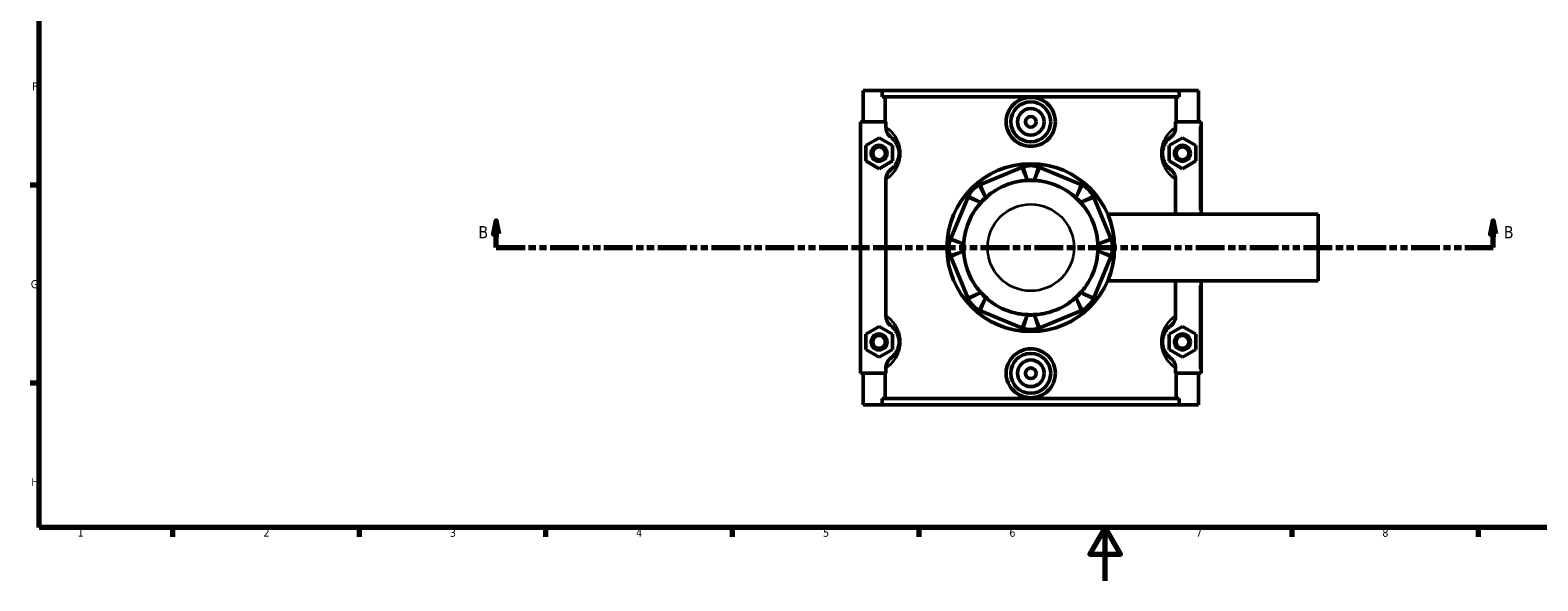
# Model space of a CAD drawing. Header units: millimetres. Extents: x 0 to 898, y -421 to 952.
# Tile 2 of 7: x 17 to 583, y 0 to 207. Entities that reach past the tile are written whole.
import ezdxf

# ---------------------------------------------------------------- set-up
doc = ezdxf.new("R2010")
doc.units = ezdxf.units.MM
doc.linetypes.add('DOUBLE_DASH_CHAIN', pattern=[1.2403, 0.6614, -0.0827, 0.1654, -0.0827, 0.1654, -0.0827])
for name, color, linetype, lineweight in [('Border (ANSI)', 7, 'Continuous', 70), ('Section Line (ANSI)', 7, 'DOUBLE_DASH_CHAIN', 70), ('Visible (ANSI)', 7, 'Continuous', 50), ('Visible Narrow (ANSI)', 7, 'Continuous', 35)]:
    doc.layers.add(name, color=color, linetype=linetype, lineweight=lineweight)
doc.styles.add('Label Text (ANSI)', font='tahoma.ttf')
doc.styles.add('Note Text (ANSI)', font='tahoma.ttf')

# ---------------------------------------------------------------- blocks, each defined once
blk = doc.blocks.new('Borders Default Border')
at = {"layer": 'Border (ANSI)'}
for p, q in [((20, 148.5), (16.55, 148.5)), ((20, 74.25), (16.55, 74.25)), ((70.08, 20), (70.08, 16.55)), ((140.17, 20), (140.17, 16.55)), ((210.25, 20), (210.25, 16.55)), ((280.33, 20), (280.33, 16.55)), ((350.42, 20), (350.42, 16.55)), ((490.58, 20), (490.58, 16.55)), ((560.67, 20), (560.67, 16.55))]:
    blk.add_line(p, q, dxfattribs=at)
at = {"layer": 'Border (ANSI)', "flags": 128}
for points in [[(20, 20), (20, 574), (821, 574), (821, 20), (20, 20)], [(420.5, 0), (420.5, 20), (414.73, 10), (426.27, 10), (420.5, 20)]]:
    blk.add_lwpolyline(points, dxfattribs=at)
at = {"layer": 'Border (ANSI)', "color": 230, "true_color": 0xff0080, "char_height": 3.05, "attachment_point": 7, "style": 'Note Text (ANSI)'}
for s, insert in [('F', (17.29, 184.1)), ('G', (16.81, 109.79)), ('H', (16.97, 35.6)), ('1', (34.35, 16.55)), ('2', (104.2, 16.55)), ('3', (174.26, 16.49)), ('4', (244.23, 16.55)), ('5', (314.48, 16.49)), ('6', (384.49, 16.49)), ('7', (454.6, 16.55)), ('8', (524.63, 16.48))]:
    blk.add_mtext(s, dxfattribs=dict(at, insert=insert))
blk = doc.blocks.new('2dTransSection0')
at = {"layer": 'Section Line (ANSI)', "linetype": 'Continuous'}
for p, q in [((191.71, 135.1), (190.71, 130.1)), ((191.71, 130.1), (191.71, 135.1)), ((192.71, 130.1), (191.71, 135.1)), ((566.3, 135.1), (565.3, 130.1)), ((566.3, 130.1), (566.3, 135.1)), ((567.3, 130.1), (566.3, 135.1)), ((190.71, 130.1), (192.71, 130.1)), ((191.71, 125.1), (191.71, 130.1)), ((191.71, 125.1), (202.33, 125.1)), ((555.69, 125.1), (566.3, 125.1)), ((565.3, 130.1), (567.3, 130.1)), ((566.3, 125.1), (566.3, 130.1))]:
    blk.add_line(p, q, dxfattribs=at)
at = {"layer": 'Section Line (ANSI)', "linetype": 'DOUBLE_DASH_CHAIN', "ltscale": 16.303146}
blk.add_line((191.71, 125.1), (566.3, 125.1), dxfattribs=at)
at = {"layer": 'Section Line (ANSI)', "linetype": 'Continuous', "flags": 128}
for points in [[(192.71, 130.1), (191.71, 135.1), (190.71, 130.1), (192.71, 130.1)], [(567.3, 130.1), (566.3, 135.1), (565.3, 130.1), (567.3, 130.1)]]:
    blk.add_lwpolyline(points, dxfattribs=at)
at = {"layer": 'Section Line (ANSI)'}
for points in [[(192.71, 130.1), (191.71, 135.1), (190.71, 130.1), (192.71, 130.1)], [(567.3, 130.1), (566.3, 135.1), (565.3, 130.1), (567.3, 130.1)]]:
    blk.add_solid(points, dxfattribs=at)
at = {"layer": 'Section Line (ANSI)', "char_height": 4.57, "attachment_point": 7, "style": 'Label Text (ANSI)'}
for insert in [(184.96, 128.6), (570.26, 128.6)]:
    blk.add_mtext('B', dxfattribs=dict(at, insert=insert))

msp = doc.modelspace()

# ---------------------------------------------------------------- linework, layer by layer
at = {"layer": 'Visible (ANSI)'}
for p, q in [((329.531, 184.101), (329.531, 172.301)), ((329.531, 184.101), (336.738, 184.101)), ((336.738, 184.101), (448.324, 184.101)), ((336.738, 181.741), (336.738, 184.101)), ((448.324, 181.741), (336.738, 181.741)), ((337.877, 172.301), (337.877, 181.741)), ((447.185, 172.301), (447.185, 181.741)), ((448.324, 184.101), (448.324, 181.741)), ((448.324, 184.101), (455.531, 184.101)), ((455.531, 184.101), (455.531, 172.301)), ((338.092, 172.301), (328.531, 172.301)), ((328.531, 172.301), (328.531, 77.901)), ((338.092, 172.301), (338.092, 170.282)), ((446.97, 170.282), (446.97, 172.301)), ((446.97, 172.301), (456.031, 172.301)), ((456.031, 172.301), (456.531, 172.301)), ((456.531, 137.601), (456.531, 172.301)), ((330.531, 163.387), (335.531, 166.274)), ((335.531, 166.274), (340.531, 163.387)), ((449.531, 166.274), (444.531, 163.387)), ((454.531, 163.387), (449.531, 166.274)), ((330.531, 157.614), (330.531, 163.387)), ((340.531, 163.387), (340.531, 157.614)), ((444.531, 163.387), (444.531, 157.614)), ((454.531, 157.614), (454.531, 163.387)), ((335.531, 154.727), (330.531, 157.614)), ((340.531, 157.614), (335.531, 154.727)), ((389.087, 155.174), (373.702, 148.801)), ((411.361, 148.801), (395.975, 155.174)), ((444.531, 157.614), (449.531, 154.727)), ((449.531, 154.727), (454.531, 157.614)), ((338.092, 150.719), (338.092, 99.482)), ((446.97, 137.601), (446.97, 150.719)), ((368.831, 143.93), (362.458, 128.545)), ((422.605, 128.545), (416.232, 143.93)), ((421.445, 137.601), (500.531, 137.601)), ((500.531, 112.601), (500.531, 137.601)), ((362.458, 121.656), (368.831, 106.271)), ((416.232, 106.271), (422.605, 121.656)), ((421.445, 112.601), (500.531, 112.601)), ((446.97, 99.482), (446.97, 112.601)), ((456.531, 77.901), (456.531, 112.601)), ((373.702, 101.4), (389.087, 95.027)), ((395.975, 95.027), (411.361, 101.4)), ((330.531, 92.587), (335.531, 95.474)), ((330.531, 86.814), (330.531, 92.587)), ((335.531, 95.474), (340.531, 92.587)), ((340.531, 92.587), (340.531, 86.814)), ((449.531, 95.474), (444.531, 92.587)), ((444.531, 92.587), (444.531, 86.814)), ((454.531, 92.587), (449.531, 95.474)), ((454.531, 86.814), (454.531, 92.587)), ((335.531, 83.927), (330.531, 86.814)), ((340.531, 86.814), (335.531, 83.927)), ((444.531, 86.814), (449.531, 83.927)), ((449.531, 83.927), (454.531, 86.814)), ((338.092, 79.919), (338.092, 77.901)), ((446.97, 77.901), (446.97, 79.919)), ((328.531, 77.901), (338.092, 77.901)), ((329.531, 77.901), (329.531, 66.101)), ((337.877, 68.461), (337.877, 77.901)), ((456.031, 77.901), (446.97, 77.901)), ((447.185, 68.461), (447.185, 77.901)), ((455.531, 77.901), (455.531, 66.101)), ((456.531, 77.901), (456.031, 77.901)), ((448.324, 68.461), (336.738, 68.461)), ((336.738, 66.101), (336.738, 68.461)), ((448.324, 68.461), (448.324, 66.101)), ((336.738, 66.101), (329.531, 66.101)), ((336.738, 66.101), (448.324, 66.101)), ((455.531, 66.101), (448.324, 66.101))]:
    msp.add_line(p, q, dxfattribs=at)
for centre, radius in [((392.531, 172.301), 7.5), ((392.531, 172.301), 5), ((392.531, 172.301), 2), ((335.531, 160.501), 3), ((335.531, 160.501), 2.4), ((449.531, 160.501), 3), ((449.531, 160.501), 2.4), ((392.531, 125.101), 31.5), ((335.531, 89.701), 3), ((335.531, 89.701), 2.4), ((449.531, 89.701), 3), ((449.531, 89.701), 2.4), ((392.531, 77.901), 7.5), ((392.531, 77.901), 5), ((392.531, 77.901), 2)]:
    msp.add_circle(centre, radius, dxfattribs=at)
for centre, radius, start, end in [((392.531, 146.859), 9, 71.59667, 108.40333), ((377.146, 140.486), 9, 116.59667, 153.40333), ((392.531, 125.101), 25.258, 100.67768, 124.32232), ((392.531, 146.859), 3.6, 71.59667, 108.40333), ((392.531, 125.101), 25.2, 87.41505, 92.58495), ((392.531, 125.101), 25.258, 55.67768, 79.32232), ((407.917, 140.486), 9, 26.59667, 63.40333), ((377.146, 140.486), 3.6, 116.59667, 153.40333), ((392.531, 125.101), 25.2, 132.41505, 137.58495), ((407.917, 140.486), 3.6, 26.59667, 63.40333), ((392.531, 125.101), 25.2, 42.41505, 47.58495), ((392.531, 125.101), 25.258, 145.67768, 169.32232), ((392.531, 125.101), 25.258, 10.67768, 34.32232), ((370.773, 125.101), 9, 161.59667, 198.40333), ((370.773, 125.101), 3.6, 161.59667, 198.40333), ((392.531, 125.101), 25.2, 177.41505, 182.58495), ((414.29, 125.101), 3.6, 341.59667, 18.40333), ((392.531, 125.101), 25.2, 357.41505, 2.58495), ((414.29, 125.101), 9, 341.59667, 18.40333), ((392.531, 125.101), 25.258, 190.67768, 214.32232), ((392.531, 125.101), 25.258, 325.67768, 349.32232), ((377.146, 109.715), 3.6, 206.59667, 243.40333), ((392.531, 125.101), 25.2, 222.41505, 227.58495), ((407.917, 109.715), 3.6, 296.59667, 333.40333), ((392.531, 125.101), 25.2, 312.41505, 317.58495), ((377.146, 109.715), 9, 206.59667, 243.40333), ((392.531, 125.101), 25.258, 235.67768, 259.32232), ((392.531, 125.101), 25.258, 280.67768, 304.32232), ((407.917, 109.715), 9, 296.59667, 333.40333), ((392.531, 103.342), 3.6, 251.59667, 288.40333), ((392.531, 125.101), 25.2, 267.41505, 272.58495), ((392.531, 103.342), 9, 251.59667, 288.40333)]:
    msp.add_arc(centre, radius, start, end, dxfattribs=at)
for points, knots in [([(401.779, 172.301), (401.779, 171.14), (401.543, 169.905), (400.593, 167.639), (399.878, 166.608), (398.234, 164.984), (397.197, 164.282), (394.924, 163.35), (393.689, 163.121), (391.373, 163.121), (390.138, 163.35), (387.866, 164.282), (386.828, 164.984), (385.185, 166.608), (384.47, 167.639), (383.519, 169.905), (383.284, 171.14), (383.284, 173.461), (383.519, 174.696), (384.47, 176.962), (385.185, 177.993), (386.828, 179.617), (387.866, 180.32), (390.138, 181.251), (391.373, 181.48), (393.689, 181.48), (394.924, 181.251), (397.197, 180.32), (398.234, 179.617), (399.878, 177.993), (400.593, 176.962), (401.543, 174.696), (401.779, 173.461), (401.779, 172.301)], [0, 0, 0, 0, 0.3480565, 0.3480565, 0.6961131, 0.6961131, 1.0435674, 1.0435674, 1.3910217, 1.3910217, 1.7384759, 1.7384759, 2.0859302, 2.0859302, 2.4339868, 2.4339868, 2.7820433, 2.7820433, 3.1300999, 3.1300999, 3.4781564, 3.4781564, 3.8256107, 3.8256107, 4.173065, 4.173065, 4.5205192, 4.5205192, 4.8679735, 4.8679735, 5.2160301, 5.2160301, 5.5640866, 5.5640866, 5.5640866, 5.5640866]), ([(338.092, 170.282), (338.092, 169.873), (338.148, 169.465), (338.366, 168.676), (338.527, 168.298), (339.062, 167.385), (339.501, 166.897), (340.021, 166.508)], [-0.44052101, -0.44052101, -0.44052101, -0.44052101, -0.31759651, -0.31759651, -0.19482912, -0.19482912, 0, 0, 0, 0]), ([(445.041, 166.508), (445.393, 166.771), (445.709, 167.08), (446.25, 167.777), (446.473, 168.164), (446.856, 169.118), (446.97, 169.697), (446.97, 170.282)], [-0.44006484, -0.44006484, -0.44006484, -0.44006484, -0.30841323, -0.30841323, -0.17543123, -0.17543123, 0, 0, 0, 0]), ([(340.021, 166.508), (340.17, 166.397), (340.334, 166.266), (340.685, 165.954), (340.869, 165.777), (341.286, 165.321), (341.522, 165.033), (341.977, 164.354), (342.197, 163.973), (342.553, 163.164), (342.697, 162.761), (342.894, 161.972), (342.959, 161.605), (343.019, 160.986), (343.031, 160.743), (343.031, 160.501), (343.031, 160.258), (343.019, 160.015), (342.959, 159.396), (342.894, 159.029), (342.697, 158.241), (342.553, 157.837), (342.197, 157.028), (341.977, 156.647), (341.522, 155.968), (341.286, 155.68), (340.869, 155.224), (340.685, 155.047), (340.334, 154.735), (340.17, 154.604), (340.021, 154.493)], [0.5650663, 0.5650663, 0.5650663, 0.5650663, 0.8677838, 0.8677838, 1.1563526, 1.1563526, 1.4874131, 1.4874131, 1.7934329, 1.7934329, 2.0358059, 2.0358059, 2.2222466, 2.2222466, 2.338772, 2.338772, 2.338772, 2.4552975, 2.4552975, 2.6417382, 2.6417382, 2.8841111, 2.8841111, 3.190131, 3.190131, 3.5211915, 3.5211915, 3.8097603, 3.8097603, 4.1124778, 4.1124778, 4.1124778, 4.1124778]), ([(445.041, 154.493), (444.893, 154.604), (444.728, 154.735), (444.378, 155.047), (444.193, 155.224), (443.776, 155.68), (443.54, 155.968), (443.085, 156.647), (442.865, 157.028), (442.509, 157.837), (442.365, 158.241), (442.169, 159.029), (442.103, 159.396), (442.043, 160.015), (442.031, 160.258), (442.031, 160.501), (442.031, 160.743), (442.043, 160.986), (442.103, 161.605), (442.169, 161.972), (442.365, 162.761), (442.509, 163.164), (442.865, 163.973), (443.085, 164.354), (443.54, 165.033), (443.776, 165.321), (444.193, 165.777), (444.378, 165.954), (444.728, 166.266), (444.893, 166.397), (445.041, 166.508)], [0.5650662, 0.5650662, 0.5650662, 0.5650662, 0.8677827, 0.8677827, 1.1563528, 1.1563528, 1.4874135, 1.4874135, 1.7934329, 1.7934329, 2.0358058, 2.0358058, 2.2222466, 2.2222466, 2.338772, 2.338772, 2.338772, 2.4552974, 2.4552974, 2.6417381, 2.6417381, 2.8841111, 2.8841111, 3.1901305, 3.1901305, 3.5211912, 3.5211912, 3.8097613, 3.8097613, 4.1124778, 4.1124778, 4.1124778, 4.1124778]), ([(340.021, 154.493), (339.669, 154.23), (339.354, 153.921), (338.812, 153.224), (338.59, 152.837), (338.207, 151.883), (338.092, 151.304), (338.092, 150.719)], [-0.44006484, -0.44006484, -0.44006484, -0.44006484, -0.30841323, -0.30841323, -0.17543123, -0.17543123, 0, 0, 0, 0]), ([(389.69, 155.399), (389.588, 155.365), (389.487, 155.329), (389.286, 155.254), (389.186, 155.215), (389.087, 155.174)], [0.321198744, 0.321198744, 0.321198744, 0.321198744, 0.356948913, 0.356948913, 0.392699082, 0.392699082, 0.392699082, 0.392699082]), ([(395.975, 155.174), (395.876, 155.215), (395.776, 155.254), (395.575, 155.329), (395.474, 155.365), (395.373, 155.399)], [-0.392699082, -0.392699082, -0.392699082, -0.392699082, -0.356948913, -0.356948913, -0.321198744, -0.321198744, -0.321198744, -0.321198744]), ([(446.97, 150.719), (446.97, 151.128), (446.914, 151.536), (446.696, 152.325), (446.536, 152.703), (446.001, 153.616), (445.561, 154.104), (445.041, 154.493)], [-0.44052101, -0.44052101, -0.44052101, -0.44052101, -0.31759651, -0.31759651, -0.19482912, -0.19482912, 0, 0, 0, 0]), ([(373.702, 148.801), (373.602, 148.76), (373.504, 148.717), (373.309, 148.628), (373.212, 148.582), (373.116, 148.534)], [-0.392699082, -0.392699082, -0.392699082, -0.392699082, -0.356948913, -0.356948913, -0.321198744, -0.321198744, -0.321198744, -0.321198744]), ([(391.118, 150.271), (390.788, 150.265), (390.46, 150.249), (389.424, 150.173), (388.645, 150.07), (387.851, 149.92)], [5.42572389, 5.42572389, 5.42572389, 5.42572389, 5.52255213, 5.52255213, 5.75248894, 5.75248894, 5.75248894, 5.75248894]), ([(397.211, 149.92), (396.417, 150.07), (395.639, 150.173), (394.602, 150.249), (394.275, 150.265), (393.945, 150.271)], [6.73641264, 6.73641264, 6.73641264, 6.73641264, 6.96634946, 6.96634946, 7.0631777, 7.0631777, 7.0631777, 7.0631777]), ([(411.946, 148.534), (411.85, 148.582), (411.753, 148.628), (411.558, 148.717), (411.46, 148.76), (411.361, 148.801)], [0.321198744, 0.321198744, 0.321198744, 0.321198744, 0.356948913, 0.356948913, 0.392699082, 0.392699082, 0.392699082, 0.392699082]), ([(369.098, 144.515), (369.05, 144.42), (369.004, 144.323), (368.915, 144.128), (368.872, 144.029), (368.831, 143.93)], [0.321198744, 0.321198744, 0.321198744, 0.321198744, 0.356948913, 0.356948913, 0.392699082, 0.392699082, 0.392699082, 0.392699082]), ([(373.734, 141.899), (373.504, 141.662), (373.284, 141.419), (372.605, 140.632), (372.128, 140.008), (371.672, 139.342)], [5.42572389, 5.42572389, 5.42572389, 5.42572389, 5.52255213, 5.52255213, 5.75248894, 5.75248894, 5.75248894, 5.75248894]), ([(378.29, 145.96), (377.623, 145.504), (377, 145.026), (376.213, 144.347), (375.97, 144.127), (375.732, 143.898)], [6.73641264, 6.73641264, 6.73641264, 6.73641264, 6.96634946, 6.96634946, 7.0631777, 7.0631777, 7.0631777, 7.0631777]), ([(409.33, 143.898), (409.092, 144.127), (408.849, 144.347), (408.063, 145.026), (407.439, 145.504), (406.772, 145.96)], [5.42572389, 5.42572389, 5.42572389, 5.42572389, 5.52255213, 5.52255213, 5.75248894, 5.75248894, 5.75248894, 5.75248894]), ([(413.391, 139.342), (412.935, 140.008), (412.457, 140.632), (411.778, 141.419), (411.558, 141.662), (411.329, 141.899)], [6.73641264, 6.73641264, 6.73641264, 6.73641264, 6.96634946, 6.96634946, 7.0631777, 7.0631777, 7.0631777, 7.0631777]), ([(416.232, 143.93), (416.191, 144.029), (416.148, 144.128), (416.059, 144.323), (416.012, 144.42), (415.964, 144.515)], [-0.392699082, -0.392699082, -0.392699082, -0.392699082, -0.356948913, -0.356948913, -0.321198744, -0.321198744, -0.321198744, -0.321198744]), ([(362.458, 128.545), (362.417, 128.446), (362.378, 128.346), (362.303, 128.145), (362.267, 128.044), (362.233, 127.942)], [-0.392699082, -0.392699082, -0.392699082, -0.392699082, -0.356948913, -0.356948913, -0.321198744, -0.321198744, -0.321198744, -0.321198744]), ([(367.711, 129.78), (367.562, 128.987), (367.459, 128.208), (367.383, 127.172), (367.367, 126.844), (367.361, 126.514)], [6.73641264, 6.73641264, 6.73641264, 6.73641264, 6.96634946, 6.96634946, 7.0631777, 7.0631777, 7.0631777, 7.0631777]), ([(417.702, 126.514), (417.696, 126.844), (417.68, 127.172), (417.603, 128.208), (417.5, 128.987), (417.351, 129.78)], [5.42572389, 5.42572389, 5.42572389, 5.42572389, 5.52255213, 5.52255213, 5.75248894, 5.75248894, 5.75248894, 5.75248894]), ([(422.829, 127.942), (422.796, 128.044), (422.76, 128.145), (422.685, 128.346), (422.646, 128.446), (422.605, 128.545)], [0.321198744, 0.321198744, 0.321198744, 0.321198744, 0.356948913, 0.356948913, 0.392699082, 0.392699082, 0.392699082, 0.392699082]), ([(362.233, 122.259), (362.267, 122.157), (362.303, 122.056), (362.378, 121.855), (362.417, 121.755), (362.458, 121.656)], [0.321198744, 0.321198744, 0.321198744, 0.321198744, 0.356948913, 0.356948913, 0.392699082, 0.392699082, 0.392699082, 0.392699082]), ([(367.361, 123.687), (367.367, 123.357), (367.383, 123.03), (367.459, 121.993), (367.562, 121.215), (367.711, 120.421)], [5.42572389, 5.42572389, 5.42572389, 5.42572389, 5.52255213, 5.52255213, 5.75248894, 5.75248894, 5.75248894, 5.75248894]), ([(417.351, 120.421), (417.5, 121.215), (417.603, 121.993), (417.68, 123.03), (417.696, 123.357), (417.702, 123.687)], [6.73641264, 6.73641264, 6.73641264, 6.73641264, 6.96634946, 6.96634946, 7.0631777, 7.0631777, 7.0631777, 7.0631777]), ([(422.605, 121.656), (422.646, 121.755), (422.685, 121.855), (422.76, 122.056), (422.796, 122.157), (422.829, 122.259)], [-0.392699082, -0.392699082, -0.392699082, -0.392699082, -0.356948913, -0.356948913, -0.321198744, -0.321198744, -0.321198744, -0.321198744]), ([(371.672, 110.859), (372.128, 110.193), (372.605, 109.569), (373.284, 108.782), (373.504, 108.539), (373.734, 108.302)], [6.73641264, 6.73641264, 6.73641264, 6.73641264, 6.96634946, 6.96634946, 7.0631777, 7.0631777, 7.0631777, 7.0631777]), ([(411.329, 108.302), (411.558, 108.539), (411.778, 108.782), (412.457, 109.569), (412.935, 110.193), (413.391, 110.859)], [5.42572389, 5.42572389, 5.42572389, 5.42572389, 5.52255213, 5.52255213, 5.75248894, 5.75248894, 5.75248894, 5.75248894]), ([(368.831, 106.271), (368.872, 106.172), (368.915, 106.073), (369.004, 105.878), (369.05, 105.781), (369.098, 105.686)], [-0.392699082, -0.392699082, -0.392699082, -0.392699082, -0.356948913, -0.356948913, -0.321198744, -0.321198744, -0.321198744, -0.321198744]), ([(375.732, 106.303), (375.97, 106.074), (376.213, 105.854), (377, 105.175), (377.623, 104.697), (378.29, 104.241)], [5.42572389, 5.42572389, 5.42572389, 5.42572389, 5.52255213, 5.52255213, 5.75248894, 5.75248894, 5.75248894, 5.75248894]), ([(406.772, 104.241), (407.439, 104.697), (408.063, 105.175), (408.849, 105.854), (409.092, 106.074), (409.33, 106.303)], [6.73641264, 6.73641264, 6.73641264, 6.73641264, 6.96634946, 6.96634946, 7.0631777, 7.0631777, 7.0631777, 7.0631777]), ([(415.964, 105.686), (416.012, 105.781), (416.059, 105.878), (416.148, 106.073), (416.191, 106.172), (416.232, 106.271)], [0.321198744, 0.321198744, 0.321198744, 0.321198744, 0.356948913, 0.356948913, 0.392699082, 0.392699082, 0.392699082, 0.392699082]), ([(338.092, 99.482), (338.092, 99.073), (338.148, 98.665), (338.366, 97.876), (338.527, 97.498), (339.062, 96.585), (339.501, 96.097), (340.021, 95.708)], [-0.44052101, -0.44052101, -0.44052101, -0.44052101, -0.31759651, -0.31759651, -0.19482912, -0.19482912, 0, 0, 0, 0]), ([(373.116, 101.667), (373.212, 101.619), (373.309, 101.573), (373.504, 101.484), (373.602, 101.441), (373.702, 101.4)], [0.321198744, 0.321198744, 0.321198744, 0.321198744, 0.356948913, 0.356948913, 0.392699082, 0.392699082, 0.392699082, 0.392699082]), ([(387.851, 100.281), (388.645, 100.132), (389.424, 100.028), (390.46, 99.952), (390.788, 99.936), (391.118, 99.93)], [6.73641264, 6.73641264, 6.73641264, 6.73641264, 6.96634946, 6.96634946, 7.0631777, 7.0631777, 7.0631777, 7.0631777]), ([(393.945, 99.93), (394.275, 99.936), (394.602, 99.952), (395.639, 100.028), (396.417, 100.132), (397.211, 100.281)], [5.42572389, 5.42572389, 5.42572389, 5.42572389, 5.52255213, 5.52255213, 5.75248894, 5.75248894, 5.75248894, 5.75248894]), ([(411.361, 101.4), (411.46, 101.441), (411.558, 101.484), (411.753, 101.573), (411.85, 101.619), (411.946, 101.667)], [-0.392699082, -0.392699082, -0.392699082, -0.392699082, -0.356948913, -0.356948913, -0.321198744, -0.321198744, -0.321198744, -0.321198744]), ([(445.041, 95.708), (445.393, 95.971), (445.709, 96.28), (446.25, 96.977), (446.473, 97.364), (446.856, 98.318), (446.97, 98.897), (446.97, 99.482)], [-0.44006484, -0.44006484, -0.44006484, -0.44006484, -0.30841323, -0.30841323, -0.17543123, -0.17543123, 0, 0, 0, 0]), ([(340.021, 95.708), (340.17, 95.597), (340.334, 95.466), (340.685, 95.154), (340.869, 94.977), (341.286, 94.521), (341.522, 94.233), (341.977, 93.554), (342.197, 93.173), (342.553, 92.364), (342.697, 91.961), (342.894, 91.172), (342.959, 90.805), (343.019, 90.186), (343.031, 89.943), (343.031, 89.701), (343.031, 89.458), (343.019, 89.215), (342.959, 88.596), (342.894, 88.229), (342.697, 87.441), (342.553, 87.037), (342.197, 86.228), (341.977, 85.847), (341.522, 85.168), (341.286, 84.88), (340.869, 84.424), (340.685, 84.247), (340.334, 83.935), (340.17, 83.804), (340.021, 83.693)], [0.5650663, 0.5650663, 0.5650663, 0.5650663, 0.8677832, 0.8677832, 1.1563527, 1.1563527, 1.4874133, 1.4874133, 1.7934329, 1.7934329, 2.0358059, 2.0358059, 2.2222466, 2.2222466, 2.338772, 2.338772, 2.338772, 2.4552975, 2.4552975, 2.6417382, 2.6417382, 2.8841111, 2.8841111, 3.1901307, 3.1901307, 3.5211913, 3.5211913, 3.8097608, 3.8097608, 4.1124778, 4.1124778, 4.1124778, 4.1124778]), ([(389.087, 95.027), (389.186, 94.986), (389.286, 94.947), (389.487, 94.872), (389.588, 94.836), (389.69, 94.802)], [-0.392699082, -0.392699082, -0.392699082, -0.392699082, -0.356948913, -0.356948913, -0.321198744, -0.321198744, -0.321198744, -0.321198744]), ([(395.373, 94.802), (395.474, 94.836), (395.575, 94.872), (395.776, 94.947), (395.876, 94.986), (395.975, 95.027)], [0.321198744, 0.321198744, 0.321198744, 0.321198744, 0.356948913, 0.356948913, 0.392699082, 0.392699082, 0.392699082, 0.392699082]), ([(445.041, 83.693), (444.893, 83.804), (444.728, 83.935), (444.378, 84.247), (444.193, 84.424), (443.776, 84.88), (443.54, 85.168), (443.085, 85.847), (442.865, 86.228), (442.509, 87.037), (442.365, 87.441), (442.169, 88.229), (442.103, 88.596), (442.043, 89.215), (442.031, 89.458), (442.031, 89.701), (442.031, 89.943), (442.043, 90.186), (442.103, 90.805), (442.169, 91.172), (442.365, 91.961), (442.509, 92.364), (442.865, 93.173), (443.085, 93.554), (443.54, 94.233), (443.776, 94.521), (444.193, 94.977), (444.378, 95.154), (444.728, 95.466), (444.893, 95.597), (445.041, 95.708)], [0.5647761, 0.5647761, 0.5647761, 0.5647761, 0.8674821, 0.8674821, 1.1560659, 1.1560659, 1.4871275, 1.4871275, 1.7931428, 1.7931428, 2.0355158, 2.0355158, 2.2219565, 2.2219565, 2.3384819, 2.3384819, 2.3384819, 2.4550074, 2.4550074, 2.6414481, 2.6414481, 2.883821, 2.883821, 3.1898363, 3.1898363, 3.5208979, 3.5208979, 3.8094817, 3.8094817, 4.1121877, 4.1121877, 4.1121877, 4.1121877]), ([(401.779, 77.901), (401.779, 76.74), (401.543, 75.505), (400.593, 73.239), (399.878, 72.208), (398.234, 70.584), (397.197, 69.882), (394.924, 68.95), (393.689, 68.721), (391.373, 68.721), (390.138, 68.95), (387.866, 69.882), (386.828, 70.584), (385.185, 72.208), (384.47, 73.239), (383.519, 75.505), (383.284, 76.74), (383.284, 77.901), (383.284, 79.061), (383.519, 80.296), (384.47, 82.562), (385.185, 83.593), (386.828, 85.217), (387.866, 85.92), (390.138, 86.851), (391.373, 87.08), (393.689, 87.08), (394.924, 86.851), (397.197, 85.92), (398.234, 85.217), (399.878, 83.593), (400.593, 82.562), (401.543, 80.296), (401.779, 79.061), (401.779, 77.901)], [2.7820433, 2.7820433, 2.7820433, 2.7820433, 3.1300999, 3.1300999, 3.4781564, 3.4781564, 3.8256107, 3.8256107, 4.173065, 4.173065, 4.5205192, 4.5205192, 4.8679735, 4.8679735, 5.2160301, 5.2160301, 5.5640866, 5.5640866, 5.5640866, 5.9121432, 5.9121432, 6.2601997, 6.2601997, 6.607654, 6.607654, 6.9551083, 6.9551083, 7.3025625, 7.3025625, 7.6500168, 7.6500168, 7.9980734, 7.9980734, 8.3461299, 8.3461299, 8.3461299, 8.3461299]), ([(340.021, 83.693), (339.669, 83.43), (339.354, 83.121), (338.812, 82.424), (338.59, 82.037), (338.207, 81.083), (338.092, 80.504), (338.092, 79.919)], [-0.44006484, -0.44006484, -0.44006484, -0.44006484, -0.30841323, -0.30841323, -0.17543123, -0.17543123, 0, 0, 0, 0]), ([(446.97, 79.919), (446.97, 80.328), (446.914, 80.736), (446.696, 81.525), (446.536, 81.903), (446.001, 82.816), (445.561, 83.304), (445.041, 83.693)], [-0.44052101, -0.44052101, -0.44052101, -0.44052101, -0.31759651, -0.31759651, -0.19482912, -0.19482912, 0, 0, 0, 0])]:
    msp.add_open_spline(points, degree=3, knots=knots, dxfattribs=at)
for points in [[(391.395, 150.275), (391.302, 150.274), (391.21, 150.273), (391.118, 150.271)], [(393.945, 150.271), (393.853, 150.273), (393.76, 150.274), (393.668, 150.275)], [(373.927, 142.098), (373.862, 142.032), (373.797, 141.966), (373.734, 141.899)], [(375.732, 143.898), (375.666, 143.834), (375.6, 143.77), (375.534, 143.705)], [(409.529, 143.705), (409.462, 143.77), (409.396, 143.834), (409.33, 143.898)], [(411.329, 141.899), (411.265, 141.966), (411.201, 142.032), (411.136, 142.098)], [(367.361, 126.514), (367.359, 126.422), (367.358, 126.33), (367.357, 126.237)], [(417.706, 126.237), (417.705, 126.33), (417.703, 126.422), (417.702, 126.514)], [(367.357, 123.964), (367.358, 123.871), (367.359, 123.779), (367.361, 123.687)], [(417.702, 123.687), (417.703, 123.779), (417.705, 123.871), (417.706, 123.964)], [(373.734, 108.302), (373.797, 108.236), (373.862, 108.169), (373.927, 108.103)], [(411.136, 108.103), (411.201, 108.169), (411.265, 108.236), (411.329, 108.302)], [(375.534, 106.496), (375.6, 106.431), (375.666, 106.367), (375.732, 106.303)], [(409.33, 106.303), (409.396, 106.367), (409.462, 106.431), (409.529, 106.496)], [(391.118, 99.93), (391.21, 99.928), (391.302, 99.927), (391.395, 99.926)], [(393.668, 99.926), (393.76, 99.927), (393.853, 99.928), (393.945, 99.93)]]:
    msp.add_open_spline(points, degree=3, dxfattribs=at)
at = {"layer": 'Visible Narrow (ANSI)'}
for p, q in [((456.031, 170.566), (456.031, 139.336)), ((389.189, 154.929), (391.016, 150.516)), ((389.775, 155.143), (391.309, 150.531)), ((393.753, 150.531), (395.287, 155.143)), ((394.046, 150.516), (395.874, 154.929)), ((375.413, 143.947), (373.237, 148.292)), ((375.631, 144.143), (373.803, 148.556)), ((411.259, 148.556), (409.432, 144.143)), ((411.825, 148.292), (409.649, 143.947)), ((369.076, 143.829), (373.488, 142.001)), ((369.339, 144.395), (373.685, 142.219)), ((411.377, 142.219), (415.723, 144.395)), ((411.574, 142.001), (415.987, 143.829)), ((367.101, 126.322), (362.489, 127.857)), ((367.116, 126.615), (362.703, 128.443)), ((422.359, 128.443), (417.947, 126.615)), ((422.573, 127.857), (417.962, 126.322)), ((362.489, 122.344), (367.101, 123.879)), ((362.703, 121.758), (367.116, 123.586)), ((417.947, 123.586), (422.359, 121.758)), ((417.962, 123.879), (422.573, 122.344)), ((373.488, 108.2), (369.076, 106.372)), ((373.685, 107.982), (369.339, 105.806)), ((415.723, 105.806), (411.377, 107.982)), ((415.987, 106.372), (411.574, 108.2)), ((456.031, 110.866), (456.031, 79.636)), ((373.237, 101.909), (375.413, 106.254)), ((373.803, 101.645), (375.631, 106.058)), ((409.432, 106.058), (411.259, 101.645)), ((409.649, 106.254), (411.825, 101.909)), ((391.016, 99.685), (389.189, 95.272)), ((391.309, 99.67), (389.775, 95.059)), ((395.287, 95.059), (393.753, 99.67)), ((395.874, 95.272), (394.046, 99.685))]:
    msp.add_line(p, q, dxfattribs=at)
msp.add_circle((392.531, 125.101), 16.258, dxfattribs=at)
for points, knots in [([(338.569, 151.045), (338.766, 151.187), (338.978, 151.348), (339.5, 151.775), (339.821, 152.059), (340.547, 152.787), (340.957, 153.249), (341.75, 154.334), (342.132, 154.944), (342.752, 156.24), (343.003, 156.885), (343.345, 158.146), (343.459, 158.734), (343.563, 159.724), (343.584, 160.112), (343.584, 160.501), (343.584, 160.889), (343.563, 161.277), (343.459, 162.267), (343.345, 162.856), (343.003, 164.117), (342.752, 164.761), (342.132, 166.057), (341.75, 166.667), (340.957, 167.752), (340.547, 168.214), (339.821, 168.942), (339.5, 169.226), (338.978, 169.653), (338.766, 169.814), (338.569, 169.956)], [-4.0276963, -4.0276963, -4.0276963, -4.0276963, -3.8097603, -3.8097603, -3.5211915, -3.5211915, -3.190131, -3.190131, -2.8841111, -2.8841111, -2.6417382, -2.6417382, -2.4552975, -2.4552975, -2.338772, -2.338772, -2.338772, -2.2222466, -2.2222466, -2.0358059, -2.0358059, -1.7934329, -1.7934329, -1.4874131, -1.4874131, -1.1563526, -1.1563526, -0.8677838, -0.8677838, -0.6498477, -0.6498477, -0.6498477, -0.6498477]), ([(446.493, 169.956), (446.296, 169.814), (446.085, 169.653), (445.562, 169.226), (445.241, 168.942), (444.516, 168.214), (444.105, 167.752), (443.313, 166.667), (442.93, 166.057), (442.31, 164.761), (442.06, 164.117), (441.718, 162.856), (441.604, 162.267), (441.499, 161.277), (441.479, 160.889), (441.479, 160.501), (441.479, 160.112), (441.499, 159.724), (441.604, 158.734), (441.718, 158.146), (442.06, 156.885), (442.31, 156.24), (442.93, 154.944), (443.313, 154.334), (444.105, 153.249), (444.516, 152.787), (445.241, 152.059), (445.562, 151.775), (446.085, 151.348), (446.296, 151.187), (446.493, 151.045)], [-4.0276963, -4.0276963, -4.0276963, -4.0276963, -3.8097613, -3.8097613, -3.5211912, -3.5211912, -3.1901305, -3.1901305, -2.8841111, -2.8841111, -2.6417381, -2.6417381, -2.4552974, -2.4552974, -2.338772, -2.338772, -2.338772, -2.2222466, -2.2222466, -2.0358058, -2.0358058, -1.7934329, -1.7934329, -1.4874135, -1.4874135, -1.1563528, -1.1563528, -0.8677827, -0.8677827, -0.6498477, -0.6498477, -0.6498477, -0.6498477]), ([(338.569, 80.245), (338.766, 80.387), (338.978, 80.548), (339.5, 80.975), (339.821, 81.259), (340.547, 81.987), (340.957, 82.449), (341.75, 83.534), (342.132, 84.144), (342.752, 85.44), (343.003, 86.085), (343.345, 87.346), (343.459, 87.934), (343.563, 88.924), (343.584, 89.312), (343.584, 89.701), (343.584, 90.089), (343.563, 90.477), (343.459, 91.467), (343.345, 92.056), (343.003, 93.317), (342.752, 93.961), (342.132, 95.257), (341.75, 95.867), (340.957, 96.952), (340.547, 97.414), (339.821, 98.142), (339.5, 98.426), (338.978, 98.853), (338.766, 99.014), (338.569, 99.156)], [-4.0276963, -4.0276963, -4.0276963, -4.0276963, -3.8097608, -3.8097608, -3.5211913, -3.5211913, -3.1901307, -3.1901307, -2.8841111, -2.8841111, -2.6417382, -2.6417382, -2.4552975, -2.4552975, -2.338772, -2.338772, -2.338772, -2.2222466, -2.2222466, -2.0358059, -2.0358059, -1.7934329, -1.7934329, -1.4874133, -1.4874133, -1.1563527, -1.1563527, -0.8677832, -0.8677832, -0.6498477, -0.6498477, -0.6498477, -0.6498477]), ([(446.493, 99.156), (446.296, 99.014), (446.085, 98.853), (445.562, 98.426), (445.241, 98.142), (444.516, 97.414), (444.105, 96.952), (443.313, 95.867), (442.93, 95.257), (442.31, 93.961), (442.06, 93.317), (441.718, 92.056), (441.604, 91.467), (441.499, 90.477), (441.479, 90.089), (441.479, 89.701), (441.479, 89.312), (441.499, 88.924), (441.604, 87.934), (441.718, 87.346), (442.06, 86.085), (442.31, 85.44), (442.93, 84.144), (443.313, 83.534), (444.105, 82.449), (444.516, 81.987), (445.241, 81.259), (445.562, 80.975), (446.085, 80.548), (446.296, 80.387), (446.493, 80.245)], [-4.0274062, -4.0274062, -4.0274062, -4.0274062, -3.8094817, -3.8094817, -3.5208979, -3.5208979, -3.1898363, -3.1898363, -2.883821, -2.883821, -2.6414481, -2.6414481, -2.4550074, -2.4550074, -2.3384819, -2.3384819, -2.3384819, -2.2219565, -2.2219565, -2.0355158, -2.0355158, -1.7931428, -1.7931428, -1.4871275, -1.4871275, -1.1560659, -1.1560659, -0.8674821, -0.8674821, -0.6495576, -0.6495576, -0.6495576, -0.6495576])]:
    msp.add_open_spline(points, degree=3, knots=knots, dxfattribs=at)

# ---------------------------------------------------------------- block references
msp.add_blockref('Borders Default Border', (0, 0))
at = {"layer": 'Section Line (ANSI)'}
msp.add_blockref('2dTransSection0', (0, 0), dxfattribs=at)

doc.saveas('drawing.dxf')
